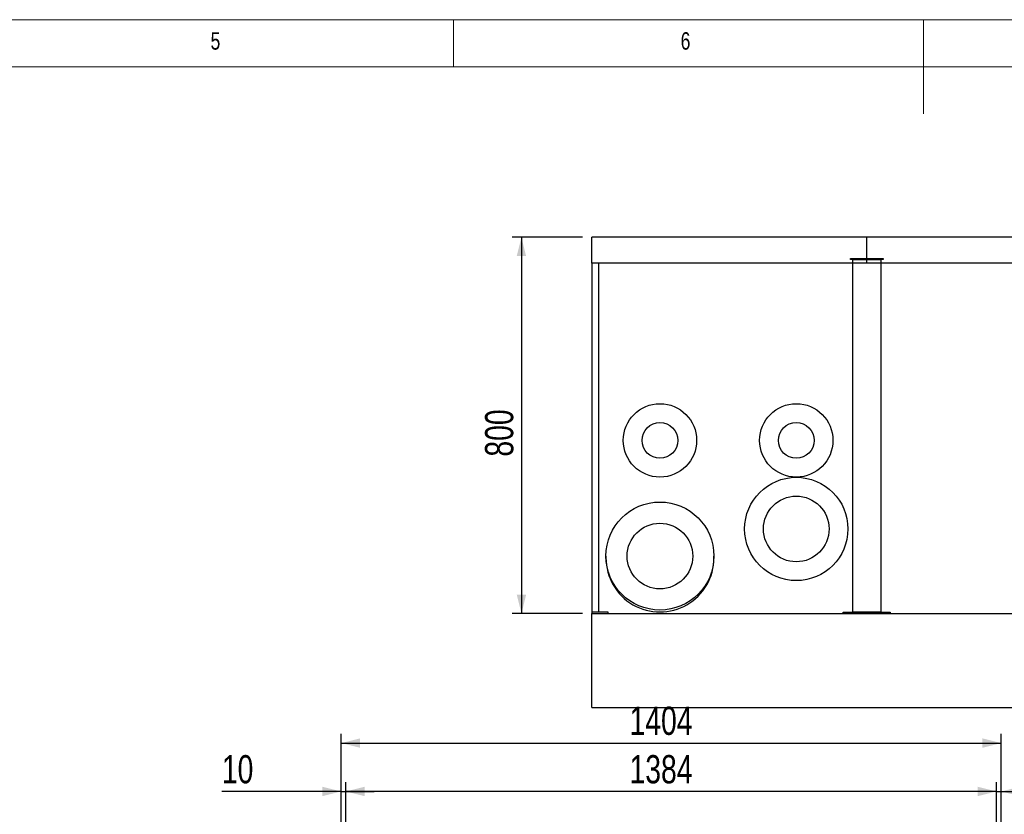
# Model space of a CAD drawing. Header units: millimetres. Extents: x 5 to 589, y 5 to 415.
# Tile 21 of 31: x 201 to 306, y 331 to 415. Entities that reach past the tile are written whole.
import ezdxf

# ---------------------------------------------------------------- set-up
doc = ezdxf.new("R2010")
doc.units = ezdxf.units.MM
doc.layers.add('COTES', color=1, linetype='Continuous')
doc.layers.add('NOTES', color=6, linetype='Continuous')
doc.layers.add('TRAIT-FORT', color=4, linetype='Continuous', lineweight=25)
doc.styles.add('SLDTEXTSTYLE0', font='TXT', dxfattribs={"width": 0.75})
doc.dimstyles.new('SLDDIMSTYLE0', dxfattribs={"dimtxt": 3, "dimasz": 2, "dimexe": 0, "dimexo": 0.0625, "dimgap": 0.75, "dimtad": 1, "dimdec": 0, "dimlfac": 20, "dimrnd": 1e-09, "dimzin": 12, "dimdsep": 46, "dimtxsty": 'SLDTEXTSTYLE0', "dimsah": 1, "dimcen": 0.09, "dimadec": 0, "dimazin": 3, "dimtfac": 1, "dimtdec": 0, "dimtofl": 0, "dimtmove": 0, "dimatfit": 3, "dimfxl": 1, "dimfrac": 2, "dimtolj": 1, "dimtzin": 12, "dimarcsym": 0})
doc.dimstyles.new('SLDDIMSTYLE1', dxfattribs={"dimtxt": 3, "dimasz": 2, "dimexe": 0, "dimexo": 0.0625, "dimgap": 0.75, "dimtad": 1, "dimdec": 0, "dimlfac": 20, "dimrnd": 1e-09, "dimzin": 12, "dimdsep": 46, "dimtxsty": 'SLDTEXTSTYLE0', "dimsah": 1, "dimcen": 0.09, "dimadec": 0, "dimazin": 3, "dimtfac": 1, "dimtdec": 0, "dimtmove": 0, "dimatfit": 0, "dimfxl": 1, "dimfrac": 2, "dimtolj": 1, "dimtzin": 12, "dimarcsym": 0})

# ---------------------------------------------------------------- blocks, each defined once
blk = doc.blocks.new('_D_6')
at = {"layer": 'COTES', "color": 1, "transparency": 16777216}
for p, q in [((260.71, 391.87), (253.23, 391.87)), ((254.23, 391.87), (254.23, 351.87)), ((260.71, 351.87), (253.23, 351.87))]:
    blk.add_line(p, q, dxfattribs=at)
for points in [[(254.23, 391.87), (253.73, 389.87), (254.73, 389.87)], [(254.23, 351.87), (254.73, 353.87), (253.73, 353.87)]]:
    blk.add_solid(points, dxfattribs=at)
at = {"layer": 'COTES', "color": 1, "transparency": 16777216, "insert": (250.36, 368.55), "char_height": 3, "attachment_point": 1, "rotation": 90, "style": 'SLDTEXTSTYLE0'}
blk.add_mtext('800', dxfattribs=at)
blk = doc.blocks.new('_D_11')
at = {"layer": 'COTES', "color": 1, "transparency": 16777216}
for p, q in [((235.56, 269.34), (235.56, 333.95)), ((304.76, 269.34), (304.76, 333.95)), ((304.76, 332.95), (235.56, 332.95))]:
    blk.add_line(p, q, dxfattribs=at)
for points in [[(235.56, 332.95), (237.56, 332.45), (237.56, 333.45)], [(304.76, 332.95), (302.76, 333.45), (302.76, 332.45)]]:
    blk.add_solid(points, dxfattribs=at)
at = {"layer": 'COTES', "color": 1, "transparency": 16777216, "insert": (265.73, 336.81), "char_height": 3, "attachment_point": 1, "style": 'SLDTEXTSTYLE0'}
blk.add_mtext('1384', dxfattribs=at)
blk = doc.blocks.new('_D_12')
at = {"layer": 'COTES', "color": 1, "transparency": 16777216}
for p, q in [((235.06, 329.09), (235.06, 339.09)), ((305.26, 269.84), (305.26, 339.09)), ((235.06, 338.09), (305.26, 338.09))]:
    blk.add_line(p, q, dxfattribs=at)
for points in [[(235.06, 338.09), (237.06, 337.59), (237.06, 338.59)], [(305.26, 338.09), (303.26, 338.59), (303.26, 337.59)]]:
    blk.add_solid(points, dxfattribs=at)
at = {"layer": 'COTES', "color": 1, "transparency": 16777216, "insert": (265.73, 341.96), "char_height": 3, "attachment_point": 1, "style": 'SLDTEXTSTYLE0'}
blk.add_mtext('1404', dxfattribs=at)
blk = doc.blocks.new('_D_13')
at = {"layer": 'COTES', "color": 1, "transparency": 16777216}
for p, q in [((235.06, 299.84), (235.06, 333.95)), ((235.56, 269.34), (235.56, 333.95)), ((235.06, 332.95), (222.37, 332.95)), ((235.06, 332.95), (235.56, 332.95)), ((235.56, 332.95), (238.56, 332.95))]:
    blk.add_line(p, q, dxfattribs=at)
for points in [[(235.06, 332.95), (233.06, 333.45), (233.06, 332.45)], [(235.56, 332.95), (237.56, 332.45), (237.56, 333.45)]]:
    blk.add_solid(points, dxfattribs=at)
at = {"layer": 'COTES', "color": 1, "transparency": 16777216, "insert": (222.37, 336.81), "char_height": 3, "attachment_point": 1, "style": 'SLDTEXTSTYLE0'}
blk.add_mtext('10', dxfattribs=at)
blk = doc.blocks.new('_D_14')
at = {"layer": 'COTES', "color": 1, "transparency": 16777216}
for p, q in [((304.76, 269.34), (304.76, 333.95)), ((305.26, 269.84), (305.26, 333.95)), ((304.76, 332.95), (301.76, 332.95)), ((304.76, 332.95), (305.26, 332.95)), ((305.26, 332.95), (320.17, 332.95))]:
    blk.add_line(p, q, dxfattribs=at)
for points in [[(304.76, 332.95), (302.76, 333.45), (302.76, 332.45)], [(305.26, 332.95), (307.26, 332.45), (307.26, 333.45)]]:
    blk.add_solid(points, dxfattribs=at)
at = {"layer": 'COTES', "color": 1, "transparency": 16777216, "insert": (315.74, 336.81), "char_height": 3, "attachment_point": 1, "style": 'SLDTEXTSTYLE0'}
blk.add_mtext('10', dxfattribs=at)

msp = doc.modelspace()

# ---------------------------------------------------------------- linework, layer by layer
at = {"color": 7, "linetype": 'Continuous', "lineweight": 18}
for p, q in [((589, 415), (5, 415)), ((247, 410), (247, 415)), ((297, 415), (297, 405)), ((584, 410), (10, 410))]:
    msp.add_line(p, q, dxfattribs=at)
at = {"layer": 'TRAIT-FORT', "color": 4, "linetype": 'Continuous', "lineweight": 25}
for p, q in [((290.964, 391.871), (261.714, 391.871)), ((261.714, 389.121), (261.714, 391.871)), ((290.964, 389.121), (290.964, 391.871)), ((320.964, 391.871), (290.964, 391.871)), ((289.214, 389.621), (292.714, 389.621)), ((289.214, 389.521), (289.214, 389.621)), ((292.714, 389.621), (292.714, 389.521)), ((290.964, 389.121), (261.714, 389.121)), ((261.714, 389.121), (261.714, 352.021)), ((262.464, 352.021), (262.464, 389.121)), ((292.714, 389.521), (289.214, 389.521)), ((289.464, 352.021), (289.464, 389.521)), ((289.464, 389.521), (292.464, 389.521)), ((320.964, 389.121), (290.964, 389.121)), ((292.464, 389.521), (292.464, 352.021)), ((263.22, 357.975), (263.22, 357.776)), ((274.705, 357.776), (274.705, 357.975)), ((261.714, 352.021), (261.714, 351.871)), ((263.464, 352.021), (261.714, 352.021)), ((263.464, 351.871), (263.464, 352.021)), ((288.464, 352.021), (293.464, 352.021)), ((288.464, 351.871), (288.464, 352.021)), ((292.464, 352.021), (289.464, 352.021)), ((293.464, 352.021), (293.464, 351.871)), ((261.714, 351.871), (410.964, 351.871)), ((261.714, 341.871), (261.714, 351.871)), ((293.464, 351.871), (288.464, 351.871)), ((261.714, 341.871), (410.964, 341.871))]:
    msp.add_line(p, q, dxfattribs=at)
for centre, radius in [((268.964, 370.273), 3.903), ((283.464, 370.273), 3.903), ((268.964, 370.273), 1.902), ((283.464, 370.273), 1.902), ((283.464, 360.856), 5.493), ((268.962, 357.975), 5.743), ((283.464, 360.856), 3.493), ((268.962, 357.975), 3.493)]:
    msp.add_circle(centre, radius, dxfattribs=at)
msp.add_arc((268.962, 357.776), 5.742, 179.99991, 0.00009, dxfattribs=at)

# ---------------------------------------------------------------- texts
at = {"layer": 'NOTES', "color": 211, "char_height": 1.852, "attachment_point": 1, "style": 'SLDTEXTSTYLE0'}
for s, insert in [('6', (271.167, 413.668)), ('5', (221.167, 413.668))]:
    msp.add_mtext(s, dxfattribs=dict(at, insert=insert))

# ---------------------------------------------------------------- dimensions: what is measured, and where the dimension line sits
at = {"layer": 'COTES', "color": 1}
dim = msp.add_linear_dim(base=(254.226, 351.871), p1=(261.714, 391.871), p2=(261.714, 351.871), angle=90, dimstyle='SLDDIMSTYLE0', dxfattribs=at)
dim.commit()
dim.dimension.update_dxf_attribs({"geometry": '_D_6', "text_midpoint": (254.226, 371.871), "dimtype": 160})
for base, p1, p2, dimstyle, picture, middle in [((305.26, 338.093), (235.06, 328.093), (305.26, 268.843), 'SLDDIMSTYLE0', '_D_12', (270.16, 338.093)), ((235.56, 332.947), (235.06, 298.843), (235.56, 268.343), 'SLDDIMSTYLE1', '_D_13', (224.587, 332.947)), ((235.56, 332.947), (304.76, 268.343), (235.56, 268.343), 'SLDDIMSTYLE0', '_D_11', (270.16, 332.947)), ((305.26, 332.947), (304.76, 268.343), (305.26, 268.843), 'SLDDIMSTYLE1', '_D_14', (317.955, 332.947))]:
    dim = msp.add_linear_dim(base=base, p1=p1, p2=p2, dimstyle=dimstyle, dxfattribs=at)
    dim.commit()
    dim.dimension.update_dxf_attribs({"geometry": picture, "text_midpoint": middle, "dimtype": 160})

doc.saveas('drawing.dxf')
